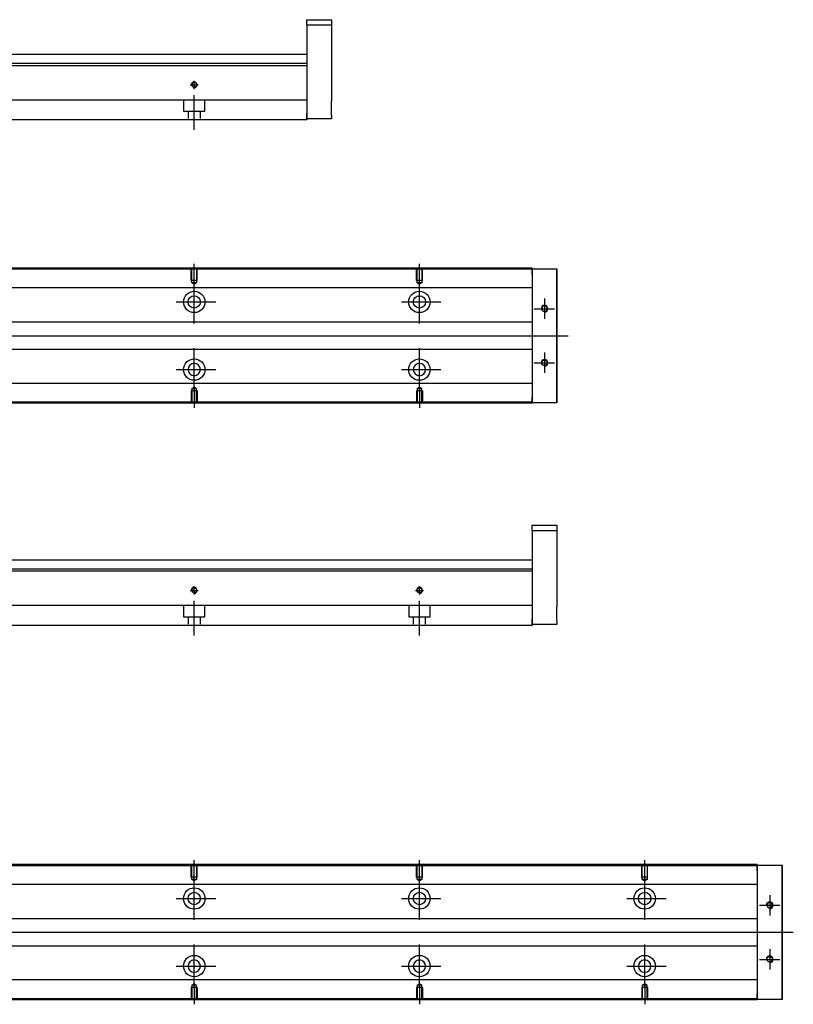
# Model space of a CAD drawing. Header units: millimetres. Extents: x -212 to 3135, y -1694 to 860.
# Tile 8 of 14: x 154 to 497, y -1300 to -863. Entities that reach past the tile are written whole.
import ezdxf
from ezdxf.lldxf.tags import DXFTag

# ---------------------------------------------------------------- set-up
doc = ezdxf.new("R2010")
doc.units = ezdxf.units.MM
doc.layers.get('0').update_dxf_attribs({"linetype": 'CONTINUOUS'})
doc.layers.add('2', color=7, linetype='CONTINUOUS', true_color=0xffffff)
tags = doc.linetypes.add('DASHED', pattern=[25.72, 12.86, -12.86]).pattern_tags.tags
tags[6:7] = [DXFTag(74, 4), DXFTag(75, 0), DXFTag(340, '0'), DXFTag(46, 0.0), DXFTag(50, 0.0), DXFTag(44, 0.0), DXFTag(45, 0.0)]
tags[4:5] = [DXFTag(74, 4), DXFTag(75, 0), DXFTag(340, '0'), DXFTag(46, 0.0), DXFTag(50, 0.0), DXFTag(44, 0.0), DXFTag(45, 0.0)]

msp = doc.modelspace()

# ---------------------------------------------------------------- linework, layer by layer
at = {"linetype": 'Continuous'}
for p, q in [((381.13, -973.65), (63.14, -973.65)), ((381.13, -973.15), (63.27, -973.15)), ((381.13, -973.15), (381.13, -973.44)), ((381.13, -975.94), (381.13, -973.44)), ((381.13, -973.44), (392.13, -973.44)), ((392.13, -973.44), (392.13, -975.94)), ((392.13, -973.44), (392.13, -973.44)), ((392.13, -973.44), (392.13, -973.44)), ((392.13, -973.44), (392.13, -977.26)), ((392.13, -977.26), (392.13, -973.44)), ((392.13, -973.44), (392.13, -977.26)), ((381.13, -975.94), (381.13, -1030.44)), ((392.13, -975.94), (392.13, -974.44)), ((392.13, -977.26), (392.13, -974.44)), ((392.13, -975.94), (392.13, -1030.44)), ((392.13, -1030.44), (392.13, -975.94)), ((381.13, -981.97), (113.93, -981.97)), ((381.13, -997.19), (116.43, -997.19)), ((116.43, -1009.19), (381.13, -1009.19)), ((381.13, -1024.32), (113.93, -1024.32)), ((381.13, -1032.94), (381.13, -1030.44)), ((392.13, -1029.13), (392.13, -1032.94)), ((392.13, -1031.94), (392.13, -1029.13)), ((392.13, -1029.13), (392.13, -1032.94)), ((392.13, -1032.94), (392.13, -1029.13)), ((392.13, -1031.94), (392.13, -1030.44)), ((392.13, -1030.44), (392.13, -1032.94)), ((381.13, -1033.15), (47.88, -1033.15)), ((381.13, -1032.65), (48.01, -1032.65)), ((381.13, -1032.94), (381.13, -1033.15)), ((392.13, -1032.94), (381.13, -1032.94)), ((392.13, -1032.94), (392.13, -1032.94)), ((392.13, -1032.94), (392.13, -1032.94)), ((481.13, -1238.36), (63.14, -1238.36)), ((481.13, -1237.86), (63.27, -1237.86)), ((481.13, -1237.86), (481.13, -1238.16)), ((481.13, -1240.66), (481.13, -1238.16)), ((481.13, -1238.16), (492.13, -1238.16)), ((481.13, -1240.66), (481.13, -1295.16)), ((492.13, -1238.16), (492.13, -1240.66)), ((492.13, -1238.16), (492.13, -1238.16)), ((492.13, -1238.16), (492.13, -1238.16)), ((492.13, -1238.16), (492.13, -1241.97)), ((492.13, -1241.97), (492.13, -1238.16)), ((492.13, -1238.16), (492.13, -1241.97)), ((492.13, -1240.66), (492.13, -1239.16)), ((492.13, -1241.97), (492.13, -1239.16)), ((492.13, -1240.66), (492.13, -1295.16)), ((492.13, -1295.16), (492.13, -1240.66)), ((481.13, -1246.68), (113.93, -1246.68)), ((481.13, -1261.91), (116.43, -1261.91)), ((116.43, -1273.91), (481.13, -1273.91)), ((481.13, -1289.03), (113.93, -1289.03)), ((481.13, -1297.36), (48.01, -1297.36)), ((481.13, -1297.66), (481.13, -1295.16)), ((492.13, -1293.84), (492.13, -1297.66)), ((492.13, -1296.65), (492.13, -1293.84)), ((492.13, -1293.84), (492.13, -1297.66)), ((492.13, -1297.66), (492.13, -1293.84)), ((492.13, -1296.65), (492.13, -1295.16)), ((492.13, -1295.16), (492.13, -1297.66)), ((481.13, -1297.86), (47.88, -1297.86)), ((481.13, -1297.66), (481.13, -1297.86)), ((492.13, -1297.66), (481.13, -1297.66)), ((492.13, -1297.66), (492.13, -1297.66)), ((492.13, -1297.66), (492.13, -1297.66))]:
    msp.add_line(p, q, dxfattribs=at)
at = {"linetype": 'DASHED', "ltscale": 0.1}
for p, q in [((229.83, -978.74), (229.83, -973.74)), ((230.05, -979.74), (230.05, -973.74)), ((232.2, -973.74), (232.2, -979.74)), ((232.43, -978.74), (232.43, -973.74)), ((329.83, -978.74), (329.83, -973.74)), ((330.05, -979.74), (330.05, -973.74)), ((332.2, -973.74), (332.2, -979.74)), ((332.43, -978.74), (332.43, -973.74)), ((232.43, -978.74), (229.83, -978.74)), ((232.2, -979.74), (230.05, -979.74)), ((230.05, -979.74), (231.13, -980.36)), ((232.2, -979.74), (231.13, -980.36)), ((332.43, -978.74), (329.83, -978.74)), ((332.2, -979.74), (330.05, -979.74)), ((330.05, -979.74), (331.13, -980.36)), ((332.2, -979.74), (331.13, -980.36)), ((230.05, -1026.65), (231.13, -1026.02)), ((230.05, -1026.65), (230.05, -1032.65)), ((232.2, -1026.65), (230.05, -1026.65)), ((232.2, -1026.65), (231.13, -1026.02)), ((232.2, -1032.65), (232.2, -1026.65)), ((330.05, -1026.65), (331.13, -1026.02)), ((330.05, -1026.65), (330.05, -1032.65)), ((332.2, -1026.65), (330.05, -1026.65)), ((332.2, -1026.65), (331.13, -1026.02)), ((332.2, -1032.65), (332.2, -1026.65)), ((232.43, -1027.65), (229.83, -1027.65)), ((229.83, -1027.65), (229.83, -1032.65)), ((232.43, -1027.65), (232.43, -1032.65)), ((332.43, -1027.65), (329.83, -1027.65)), ((329.83, -1027.65), (329.83, -1032.65)), ((332.43, -1027.65), (332.43, -1032.65)), ((229.83, -1243.45), (229.83, -1238.45)), ((230.05, -1244.45), (230.05, -1238.45)), ((232.2, -1238.45), (232.2, -1244.45)), ((232.43, -1243.45), (232.43, -1238.45)), ((329.83, -1243.45), (329.83, -1238.45)), ((330.05, -1244.45), (330.05, -1238.45)), ((332.2, -1238.45), (332.2, -1244.45)), ((332.43, -1243.45), (332.43, -1238.45)), ((429.83, -1243.45), (429.83, -1238.45)), ((430.05, -1244.45), (430.05, -1238.45)), ((432.2, -1238.45), (432.2, -1244.45)), ((432.43, -1243.45), (432.43, -1238.45)), ((232.43, -1243.45), (229.83, -1243.45)), ((232.2, -1244.45), (230.05, -1244.45)), ((230.05, -1244.45), (231.13, -1245.07)), ((232.2, -1244.45), (231.13, -1245.07)), ((332.43, -1243.45), (329.83, -1243.45)), ((332.2, -1244.45), (330.05, -1244.45)), ((330.05, -1244.45), (331.13, -1245.07)), ((332.2, -1244.45), (331.13, -1245.07)), ((432.43, -1243.45), (429.83, -1243.45)), ((432.2, -1244.45), (430.05, -1244.45)), ((430.05, -1244.45), (431.13, -1245.07)), ((432.2, -1244.45), (431.13, -1245.07)), ((232.43, -1292.36), (229.83, -1292.36)), ((229.83, -1292.36), (229.83, -1297.36)), ((230.05, -1291.36), (231.13, -1290.74)), ((230.05, -1291.36), (230.05, -1297.36)), ((232.2, -1291.36), (230.05, -1291.36)), ((232.2, -1291.36), (231.13, -1290.74)), ((232.2, -1297.36), (232.2, -1291.36)), ((232.43, -1292.36), (232.43, -1297.36)), ((332.43, -1292.36), (329.83, -1292.36)), ((329.83, -1292.36), (329.83, -1297.36)), ((330.05, -1291.36), (331.13, -1290.74)), ((330.05, -1291.36), (330.05, -1297.36)), ((332.2, -1291.36), (330.05, -1291.36)), ((332.2, -1291.36), (331.13, -1290.74)), ((332.2, -1297.36), (332.2, -1291.36)), ((332.43, -1292.36), (332.43, -1297.36)), ((432.43, -1292.36), (429.83, -1292.36)), ((429.83, -1292.36), (429.83, -1297.36)), ((430.05, -1291.36), (431.13, -1290.74)), ((430.05, -1291.36), (430.05, -1297.36)), ((432.2, -1291.36), (430.05, -1291.36)), ((432.2, -1291.36), (431.13, -1290.74)), ((432.2, -1297.36), (432.2, -1291.36)), ((432.43, -1292.36), (432.43, -1297.36))]:
    msp.add_line(p, q, dxfattribs=at)
for p, q in [((231.13, -980.36), (231.13, -971.24)), ((331.13, -980.36), (331.13, -971.24)), ((231.13, -997.72), (231.13, -978.67)), ((331.13, -997.72), (331.13, -978.67)), ((386.63, -986.69), (386.63, -995.69)), ((223.18, -988.19), (240.65, -988.19)), ((323.18, -988.19), (340.65, -988.19)), ((382.13, -991.19), (391.13, -991.19)), ((55.56, -1003.19), (397.13, -1003.19)), ((231.13, -1027.72), (231.13, -1008.67)), ((331.13, -1027.72), (331.13, -1008.67)), ((386.63, -1010.69), (386.63, -1019.69)), ((382.13, -1015.19), (391.13, -1015.19)), ((223.18, -1018.19), (240.65, -1018.19)), ((323.18, -1018.19), (340.65, -1018.19)), ((231.13, -1026.02), (231.13, -1035.15)), ((331.13, -1026.02), (331.13, -1035.15)), ((231.13, -1245.07), (231.13, -1235.95)), ((331.13, -1245.07), (331.13, -1235.95)), ((431.13, -1245.07), (431.13, -1235.95)), ((231.13, -1262.43), (231.13, -1243.38)), ((331.13, -1262.43), (331.13, -1243.38)), ((431.13, -1262.43), (431.13, -1243.38)), ((223.18, -1252.91), (240.65, -1252.91)), ((323.18, -1252.91), (340.65, -1252.91)), ((423.18, -1252.91), (440.65, -1252.91)), ((486.63, -1251.4), (486.63, -1260.4)), ((482.13, -1255.9), (491.13, -1255.9)), ((55.56, -1267.91), (497.13, -1267.91)), ((231.13, -1292.43), (231.13, -1273.38)), ((331.13, -1292.43), (331.13, -1273.38)), ((431.13, -1292.43), (431.13, -1273.38)), ((486.63, -1275.4), (486.63, -1284.4)), ((482.13, -1279.9), (491.13, -1279.9)), ((223.18, -1282.91), (240.65, -1282.91)), ((323.18, -1282.91), (340.65, -1282.91)), ((423.18, -1282.91), (440.65, -1282.91)), ((231.13, -1290.74), (231.13, -1299.86)), ((331.13, -1290.74), (331.13, -1299.86)), ((431.13, -1290.74), (431.13, -1299.86))]:
    msp.add_line(p, q)
at = {"linetype": 'DASHED'}
for p, q in [((381.13, -973.44), (381.13, -973.65)), ((381.13, -973.44), (381.13, -975.94)), ((381.13, -973.65), (381.13, -974.65)), ((381.13, -974.65), (381.13, -980.97)), ((381.13, -980.97), (381.13, -981.97)), ((381.13, -981.97), (381.13, -983.51)), ((381.13, -983.51), (381.13, -987.07)), ((381.13, -987.07), (381.13, -988.99)), ((381.13, -988.99), (381.13, -992.69)), ((381.13, -1013.69), (381.13, -1017.3)), ((381.13, -1017.3), (381.13, -1019.22)), ((381.13, -1019.22), (381.13, -1022.78)), ((381.13, -1022.78), (381.13, -1024.32)), ((381.13, -1024.32), (381.13, -1025.32)), ((381.13, -1025.32), (381.13, -1031.65)), ((381.13, -1030.44), (381.13, -1032.94)), ((381.13, -1031.65), (381.13, -1032.65)), ((381.13, -1032.65), (381.13, -1032.94)), ((481.13, -1238.16), (481.13, -1238.36)), ((481.13, -1238.16), (481.13, -1240.66)), ((481.13, -1238.36), (481.13, -1239.36)), ((481.13, -1239.36), (481.13, -1245.68)), ((481.13, -1245.68), (481.13, -1246.68)), ((481.13, -1246.68), (481.13, -1248.23)), ((481.13, -1248.23), (481.13, -1251.79)), ((481.13, -1251.79), (481.13, -1253.7)), ((481.13, -1253.7), (481.13, -1257.41)), ((481.13, -1278.4), (481.13, -1282.01)), ((481.13, -1282.01), (481.13, -1283.93)), ((481.13, -1283.93), (481.13, -1287.49)), ((481.13, -1287.49), (481.13, -1289.03)), ((481.13, -1289.03), (481.13, -1290.03)), ((481.13, -1290.03), (481.13, -1296.36)), ((481.13, -1295.16), (481.13, -1297.66)), ((481.13, -1296.36), (481.13, -1297.36)), ((481.13, -1297.36), (481.13, -1297.66))]:
    msp.add_line(p, q, dxfattribs=at)
at = {"linetype": 'Continuous'}
for centre, radius in [((231.13, -988.19), 4.75), ((231.13, -988.19), 2.75), ((331.13, -988.19), 4.75), ((331.13, -988.19), 2.75), ((231.13, -1018.19), 4.75), ((331.13, -1018.19), 4.75), ((386.63, -1015.19), 1.23), ((231.13, -1252.91), 4.75), ((331.13, -1252.91), 4.75), ((431.13, -1252.91), 4.75), ((231.13, -1252.91), 2.75), ((331.13, -1252.91), 2.75), ((431.13, -1252.91), 2.75), ((231.13, -1282.91), 4.75), ((331.13, -1282.91), 4.75), ((431.13, -1282.91), 4.75), ((486.63, -1279.9), 1.23)]:
    msp.add_circle(centre, radius, dxfattribs=at)
at = {"linetype": 'Continuous', "extrusion": (0, 0, -1)}
for centre, radius in [((-386.63, -991.19), 1.23), ((-231.13, -1018.19), 2.75), ((-331.13, -1018.19), 2.75), ((-486.63, -1255.9), 1.23), ((-231.13, -1282.91), 2.75), ((-331.13, -1282.91), 2.75), ((-431.13, -1282.91), 2.75)]:
    msp.add_circle(centre, radius, dxfattribs=at)
for centre in [(386.63, -991.19), (386.63, -1015.19), (486.63, -1255.9), (486.63, -1279.9)]:
    msp.add_arc(centre, 1.5, 270, 180)
at = {"linetype": 'Continuous'}
for points, knots in [([(392.13, -977.26), (392.13, -977.44), (392.13, -977.62), (392.13, -977.97), (392.13, -978.15), (392.13, -978.49), (392.13, -978.65), (392.13, -978.97), (392.13, -979.12), (392.13, -979.4), (392.13, -979.54), (392.13, -979.78), (392.13, -979.89), (392.13, -980.09), (392.13, -980.17), (392.13, -980.31), (392.13, -980.37), (392.13, -980.46), (392.13, -980.48), (392.13, -980.51), (392.13, -980.51), (392.13, -980.48), (392.13, -980.45), (392.13, -980.35), (392.13, -980.29), (392.13, -980.14), (392.13, -980.06), (392.13, -979.86), (392.13, -979.74), (392.13, -979.5), (392.13, -979.36), (392.13, -979.07), (392.13, -978.92), (392.13, -978.6), (392.13, -978.44), (392.13, -978.26), (392.13, -977.94), (392.13, -977.6), (392.13, -977.26)], [0, 0, 0, 0, 0.052893, 0.052893, 0.105785, 0.105785, 0.158678, 0.158678, 0.211571, 0.211571, 0.264464, 0.264464, 0.317356, 0.317356, 0.370249, 0.370249, 0.423142, 0.423142, 0.476034, 0.476034, 0.528927, 0.528927, 0.58182, 0.58182, 0.634712, 0.634712, 0.687605, 0.687605, 0.740498, 0.740498, 0.793391, 0.793391, 0.846283, 0.846283, 0.899176, 0.899176, 0.899176, 1, 1, 1, 1]), ([(392.13, -977.26), (392.13, -977.44), (392.13, -977.62), (392.13, -977.97), (392.13, -978.15), (392.13, -978.49), (392.13, -978.65), (392.13, -978.97), (392.13, -979.12), (392.13, -979.4), (392.13, -979.54), (392.13, -979.78), (392.13, -979.89), (392.13, -980.09), (392.13, -980.17), (392.13, -980.31), (392.13, -980.37), (392.13, -980.46), (392.13, -980.48), (392.13, -980.51), (392.13, -980.51), (392.13, -980.48), (392.13, -980.45), (392.13, -980.35), (392.13, -980.29), (392.13, -980.14), (392.13, -980.06), (392.13, -979.86), (392.13, -979.74), (392.13, -979.5), (392.13, -979.36), (392.13, -979.07), (392.13, -978.92), (392.13, -978.6), (392.13, -978.44), (392.13, -978.26), (392.13, -977.94), (392.13, -977.6), (392.13, -977.26)], [0, 0, 0, 0, 0.052893, 0.052893, 0.105785, 0.105785, 0.158678, 0.158678, 0.211571, 0.211571, 0.264464, 0.264464, 0.317356, 0.317356, 0.370249, 0.370249, 0.423142, 0.423142, 0.476034, 0.476034, 0.528927, 0.528927, 0.58182, 0.58182, 0.634712, 0.634712, 0.687605, 0.687605, 0.740498, 0.740498, 0.793391, 0.793391, 0.846283, 0.846283, 0.899176, 0.899176, 0.899176, 1, 1, 1, 1]), ([(392.13, -1029.13), (392.13, -1028.95), (392.13, -1028.77), (392.13, -1028.41), (392.13, -1028.24), (392.13, -1027.9), (392.13, -1027.73), (392.13, -1027.42), (392.13, -1027.27), (392.13, -1026.98), (392.13, -1026.85), (392.13, -1026.61), (392.13, -1026.5), (392.13, -1026.3), (392.13, -1026.22), (392.13, -1026.07), (392.13, -1026.02), (392.13, -1025.93), (392.13, -1025.9), (392.13, -1025.88), (392.13, -1025.88), (392.13, -1025.91), (392.13, -1025.94), (392.13, -1026.03), (392.13, -1026.09), (392.13, -1026.24), (392.13, -1026.33), (392.13, -1026.53), (392.13, -1026.64), (392.13, -1026.89), (392.13, -1027.03), (392.13, -1027.31), (392.13, -1027.47), (392.13, -1027.78), (392.13, -1027.95), (392.13, -1028.28), (392.13, -1028.45), (392.13, -1028.78), (392.13, -1028.96), (392.13, -1029.13)], [0, 0, 0, 0, 0.052926, 0.052926, 0.105852, 0.105852, 0.158778, 0.158778, 0.211704, 0.211704, 0.26463, 0.26463, 0.317556, 0.317556, 0.370482, 0.370482, 0.423408, 0.423408, 0.476333, 0.476333, 0.529259, 0.529259, 0.582185, 0.582185, 0.635111, 0.635111, 0.688037, 0.688037, 0.740963, 0.740963, 0.793889, 0.793889, 0.846815, 0.846815, 0.899741, 0.899741, 0.949242, 0.949242, 1, 1, 1, 1]), ([(392.13, -1025.88), (392.13, -1025.88), (392.13, -1025.88), (392.13, -1025.91), (392.13, -1025.94), (392.13, -1026.03), (392.13, -1026.09), (392.13, -1026.24), (392.13, -1026.33), (392.13, -1026.53), (392.13, -1026.64), (392.13, -1026.89), (392.13, -1027.03), (392.13, -1027.31), (392.13, -1027.47), (392.13, -1027.78), (392.13, -1027.95), (392.13, -1028.28), (392.13, -1028.45), (392.13, -1028.78), (392.13, -1028.96), (392.13, -1029.13)], [0, 0, 0, 0, 0.058411, 0.058411, 0.164275, 0.164275, 0.270139, 0.270139, 0.376003, 0.376003, 0.481867, 0.481867, 0.587731, 0.587731, 0.693595, 0.693595, 0.799459, 0.799459, 0.898473, 0.898473, 1, 1, 1, 1]), ([(392.13, -1029.13), (392.13, -1028.95), (392.13, -1028.77), (392.13, -1028.41), (392.13, -1028.24), (392.13, -1027.9), (392.13, -1027.73), (392.13, -1027.42), (392.13, -1027.27), (392.13, -1026.98), (392.13, -1026.85), (392.13, -1026.61), (392.13, -1026.5), (392.13, -1026.3), (392.13, -1026.22), (392.13, -1026.07), (392.13, -1026.02), (392.13, -1025.93), (392.13, -1025.9), (392.13, -1025.89)], [0, 0, 0, 0, 0.111112, 0.111112, 0.222224, 0.222224, 0.333337, 0.333337, 0.444449, 0.444449, 0.555561, 0.555561, 0.666673, 0.666673, 0.777785, 0.777785, 0.888898, 0.888898, 1, 1, 1, 1]), ([(492.13, -1241.97), (492.13, -1242.15), (492.13, -1242.33), (492.13, -1242.68), (492.13, -1242.86), (492.13, -1243.2), (492.13, -1243.37), (492.13, -1243.68), (492.13, -1243.83), (492.13, -1244.12), (492.13, -1244.25), (492.13, -1244.49), (492.13, -1244.6), (492.13, -1244.8), (492.13, -1244.88), (492.13, -1245.02), (492.13, -1245.08), (492.13, -1245.17), (492.13, -1245.2), (492.13, -1245.22), (492.13, -1245.22), (492.13, -1245.19), (492.13, -1245.16), (492.13, -1245.07), (492.13, -1245), (492.13, -1244.86), (492.13, -1244.77), (492.13, -1244.57), (492.13, -1244.45), (492.13, -1244.21), (492.13, -1244.07), (492.13, -1243.79), (492.13, -1243.63), (492.13, -1243.31), (492.13, -1243.15), (492.13, -1242.98), (492.13, -1242.65), (492.13, -1242.31), (492.13, -1241.97)], [0, 0, 0, 0, 0.052893, 0.052893, 0.105785, 0.105785, 0.158678, 0.158678, 0.211571, 0.211571, 0.264464, 0.264464, 0.317356, 0.317356, 0.370249, 0.370249, 0.423142, 0.423142, 0.476034, 0.476034, 0.528927, 0.528927, 0.58182, 0.58182, 0.634712, 0.634712, 0.687605, 0.687605, 0.740498, 0.740498, 0.793391, 0.793391, 0.846283, 0.846283, 0.899176, 0.899176, 0.899176, 1, 1, 1, 1]), ([(492.13, -1241.97), (492.13, -1242.15), (492.13, -1242.33), (492.13, -1242.68), (492.13, -1242.86), (492.13, -1243.2), (492.13, -1243.37), (492.13, -1243.68), (492.13, -1243.83), (492.13, -1244.12), (492.13, -1244.25), (492.13, -1244.49), (492.13, -1244.6), (492.13, -1244.8), (492.13, -1244.88), (492.13, -1245.02), (492.13, -1245.08), (492.13, -1245.17), (492.13, -1245.2), (492.13, -1245.22), (492.13, -1245.22), (492.13, -1245.19), (492.13, -1245.16), (492.13, -1245.07), (492.13, -1245), (492.13, -1244.86), (492.13, -1244.77), (492.13, -1244.57), (492.13, -1244.45), (492.13, -1244.21), (492.13, -1244.07), (492.13, -1243.79), (492.13, -1243.63), (492.13, -1243.31), (492.13, -1243.15), (492.13, -1242.98), (492.13, -1242.65), (492.13, -1242.31), (492.13, -1241.97)], [0, 0, 0, 0, 0.052893, 0.052893, 0.105785, 0.105785, 0.158678, 0.158678, 0.211571, 0.211571, 0.264464, 0.264464, 0.317356, 0.317356, 0.370249, 0.370249, 0.423142, 0.423142, 0.476034, 0.476034, 0.528927, 0.528927, 0.58182, 0.58182, 0.634712, 0.634712, 0.687605, 0.687605, 0.740498, 0.740498, 0.793391, 0.793391, 0.846283, 0.846283, 0.899176, 0.899176, 0.899176, 1, 1, 1, 1]), ([(492.13, -1293.84), (492.13, -1293.66), (492.13, -1293.48), (492.13, -1293.13), (492.13, -1292.95), (492.13, -1292.61), (492.13, -1292.44), (492.13, -1292.13), (492.13, -1291.98), (492.13, -1291.69), (492.13, -1291.56), (492.13, -1291.32), (492.13, -1291.21), (492.13, -1291.01), (492.13, -1290.93), (492.13, -1290.79), (492.13, -1290.73), (492.13, -1290.64), (492.13, -1290.61), (492.13, -1290.59), (492.13, -1290.59), (492.13, -1290.62), (492.13, -1290.65), (492.13, -1290.75), (492.13, -1290.81), (492.13, -1290.95), (492.13, -1291.04), (492.13, -1291.24), (492.13, -1291.36), (492.13, -1291.6), (492.13, -1291.74), (492.13, -1292.02), (492.13, -1292.18), (492.13, -1292.5), (492.13, -1292.66), (492.13, -1292.99), (492.13, -1293.16), (492.13, -1293.5), (492.13, -1293.67), (492.13, -1293.84)], [0, 0, 0, 0, 0.052926, 0.052926, 0.105852, 0.105852, 0.158778, 0.158778, 0.211704, 0.211704, 0.26463, 0.26463, 0.317556, 0.317556, 0.370482, 0.370482, 0.423408, 0.423408, 0.476333, 0.476333, 0.529259, 0.529259, 0.582185, 0.582185, 0.635111, 0.635111, 0.688037, 0.688037, 0.740963, 0.740963, 0.793889, 0.793889, 0.846815, 0.846815, 0.899741, 0.899741, 0.949242, 0.949242, 1, 1, 1, 1]), ([(492.13, -1290.59), (492.13, -1290.59), (492.13, -1290.6), (492.13, -1290.62), (492.13, -1290.65), (492.13, -1290.75), (492.13, -1290.81), (492.13, -1290.95), (492.13, -1291.04), (492.13, -1291.24), (492.13, -1291.36), (492.13, -1291.6), (492.13, -1291.74), (492.13, -1292.02), (492.13, -1292.18), (492.13, -1292.5), (492.13, -1292.66), (492.13, -1292.99), (492.13, -1293.16), (492.13, -1293.5), (492.13, -1293.67), (492.13, -1293.84)], [0, 0, 0, 0, 0.058411, 0.058411, 0.164275, 0.164275, 0.270139, 0.270139, 0.376003, 0.376003, 0.481867, 0.481867, 0.587731, 0.587731, 0.693595, 0.693595, 0.799459, 0.799459, 0.898473, 0.898473, 1, 1, 1, 1]), ([(492.13, -1293.84), (492.13, -1293.66), (492.13, -1293.48), (492.13, -1293.13), (492.13, -1292.95), (492.13, -1292.61), (492.13, -1292.44), (492.13, -1292.13), (492.13, -1291.98), (492.13, -1291.69), (492.13, -1291.56), (492.13, -1291.32), (492.13, -1291.21), (492.13, -1291.01), (492.13, -1290.93), (492.13, -1290.79), (492.13, -1290.73), (492.13, -1290.64), (492.13, -1290.61), (492.13, -1290.6)], [0, 0, 0, 0, 0.111112, 0.111112, 0.222224, 0.222224, 0.333337, 0.333337, 0.444449, 0.444449, 0.555561, 0.555561, 0.666673, 0.666673, 0.777785, 0.777785, 0.888898, 0.888898, 1, 1, 1, 1])]:
    msp.add_open_spline(points, degree=3, knots=knots, dxfattribs=at)
at = {"layer": '2', "linetype": 'Continuous'}
for p, q in [((281.13, -862.94), (292.13, -862.94)), ((281.13, -865.44), (281.13, -862.94)), ((292.13, -862.94), (292.13, -865.44)), ((292.13, -865.44), (281.13, -865.44)), ((281.13, -865.44), (281.13, -904.44)), ((292.13, -865.44), (292.13, -883.44)), ((281.13, -882.39), (80.38, -882.39)), ((281.13, -878.44), (116.78, -878.44)), ((281.13, -883.39), (-18.87, -883.39)), ((281.13, -883.39), (281.13, -898.09)), ((292.13, -889.94), (292.13, -898.94)), ((281.13, -898.59), (76.22, -898.59)), ((281.13, -898.09), (281.13, -898.59)), ((281.13, -898.59), (281.13, -905.39)), ((281.13, -907.39), (73.97, -907.39)), ((281.13, -906.94), (281.13, -904.44)), ((281.13, -905.39), (281.13, -907.39)), ((292.13, -906.94), (281.13, -906.94)), ((292.13, -905.44), (292.13, -906.94)), ((381.13, -1087.26), (392.13, -1087.26)), ((381.13, -1089.76), (381.13, -1087.26)), ((392.13, -1087.26), (392.13, -1089.76)), ((392.13, -1089.76), (381.13, -1089.76)), ((381.13, -1089.76), (381.13, -1128.76)), ((392.13, -1089.76), (392.13, -1107.76)), ((381.13, -1102.76), (116.78, -1102.76)), ((381.13, -1107.71), (-18.87, -1107.71)), ((381.13, -1106.71), (80.38, -1106.71)), ((381.13, -1107.71), (381.13, -1122.41)), ((392.13, -1114.26), (392.13, -1123.26)), ((381.13, -1122.41), (381.13, -1122.91)), ((381.13, -1122.91), (76.22, -1122.91)), ((381.13, -1122.91), (381.13, -1129.71)), ((381.13, -1131.26), (381.13, -1128.76)), ((381.13, -1129.71), (381.13, -1131.71)), ((392.13, -1131.26), (381.13, -1131.26)), ((392.13, -1129.76), (392.13, -1131.26)), ((381.13, -1131.71), (73.97, -1131.71))]:
    msp.add_line(p, q, dxfattribs=at)
at = {"layer": '2', "linetype": 'DASHED'}
for p, q in [((281.13, -882.39), (281.13, -883.39)), ((381.13, -1106.71), (381.13, -1107.71))]:
    msp.add_line(p, q, dxfattribs=at)
at = {"layer": '2', "ltscale": 0.5}
for p, q in [((231.13, -893.71), (231.13, -890.04)), ((229.33, -891.84), (232.93, -891.84)), ((231.13, -911.84), (231.13, -896.48)), ((229.33, -1116.16), (232.93, -1116.16)), ((231.13, -1118.02), (231.13, -1114.36)), ((329.33, -1116.16), (332.93, -1116.16)), ((331.13, -1118.02), (331.13, -1114.36)), ((231.13, -1136.16), (231.13, -1120.8)), ((331.13, -1136.16), (331.13, -1120.8))]:
    msp.add_line(p, q, dxfattribs=at)
at = {"layer": '2', "linetype": 'DASHED', "ltscale": 0.1}
for p, q in [((226.38, -898.59), (226.38, -903.54)), ((235.88, -903.54), (235.88, -898.59)), ((226.38, -903.54), (235.88, -903.54)), ((228.38, -903.54), (228.38, -906.84)), ((233.88, -906.84), (233.88, -903.54)), ((226.38, -1122.91), (226.38, -1127.86)), ((235.88, -1127.86), (235.88, -1122.91)), ((326.38, -1122.91), (326.38, -1127.86)), ((335.88, -1127.86), (335.88, -1122.91)), ((226.38, -1127.86), (235.88, -1127.86)), ((228.38, -1127.86), (228.38, -1131.16)), ((233.88, -1131.16), (233.88, -1127.86)), ((326.38, -1127.86), (335.88, -1127.86)), ((328.38, -1127.86), (328.38, -1131.16)), ((333.88, -1131.16), (333.88, -1127.86))]:
    msp.add_line(p, q, dxfattribs=at)
at = {"layer": '2', "linetype": 'Continuous'}
for centre in [(231.13, -891.84), (231.13, -1116.16), (331.13, -1116.16)]:
    msp.add_circle(centre, 1.07, dxfattribs=at)
at = {"layer": '2'}
for centre in [(231.13, -891.84), (231.13, -1116.16), (331.13, -1116.16)]:
    msp.add_arc(centre, 1.3, 270, 180, dxfattribs=at)
at = {"layer": '2', "linetype": 'Continuous'}
for points in [[(292.13, -883.44), (292.13, -883.44), (292.13, -883.45), (292.13, -883.51), (292.13, -883.56), (292.13, -883.68), (292.13, -883.75), (292.13, -883.92), (292.13, -884.02), (292.13, -884.24), (292.13, -884.37), (292.13, -884.63), (292.13, -884.77), (292.13, -885.08), (292.13, -885.24), (292.13, -885.57), (292.13, -885.74), (292.13, -886.09), (292.13, -886.27), (292.13, -886.63), (292.13, -886.81), (292.13, -887.17), (292.13, -887.34), (292.13, -887.69), (292.13, -887.86), (292.13, -888.19), (292.13, -888.35), (292.13, -888.65), (292.13, -888.79), (292.13, -889.05), (292.13, -889.17), (292.13, -889.39), (292.13, -889.49), (292.13, -889.65), (292.13, -889.72), (292.13, -889.83), (292.13, -889.87), (292.13, -889.92), (292.13, -889.94), (292.13, -889.94)], [(292.13, -905.44), (292.13, -905.44), (292.13, -905.42), (292.13, -905.36), (292.13, -905.32), (292.13, -905.2), (292.13, -905.13), (292.13, -904.96), (292.13, -904.86), (292.13, -904.63), (292.13, -904.51), (292.13, -904.25), (292.13, -904.1), (292.13, -903.8), (292.13, -903.64), (292.13, -903.31), (292.13, -903.14), (292.13, -902.79), (292.13, -902.61), (292.13, -902.25), (292.13, -902.07), (292.13, -901.71), (292.13, -901.53), (292.13, -901.18), (292.13, -901.01), (292.13, -900.69), (292.13, -900.53), (292.13, -900.23), (292.13, -900.09), (292.13, -899.83), (292.13, -899.7), (292.13, -899.49), (292.13, -899.39), (292.13, -899.22), (292.13, -899.15), (292.13, -899.05), (292.13, -899.01), (292.13, -898.95), (292.13, -898.94), (292.13, -898.94)], [(392.13, -1107.76), (392.13, -1107.76), (392.13, -1107.77), (392.13, -1107.83), (392.13, -1107.88), (392.13, -1107.99), (392.13, -1108.07), (392.13, -1108.24), (392.13, -1108.34), (392.13, -1108.56), (392.13, -1108.68), (392.13, -1108.95), (392.13, -1109.09), (392.13, -1109.4), (392.13, -1109.56), (392.13, -1109.89), (392.13, -1110.06), (392.13, -1110.41), (392.13, -1110.59), (392.13, -1110.94), (392.13, -1111.13), (392.13, -1111.48), (392.13, -1111.66), (392.13, -1112.01), (392.13, -1112.18), (392.13, -1112.51), (392.13, -1112.67), (392.13, -1112.97), (392.13, -1113.11), (392.13, -1113.37), (392.13, -1113.49), (392.13, -1113.71), (392.13, -1113.8), (392.13, -1113.97), (392.13, -1114.04), (392.13, -1114.15), (392.13, -1114.19), (392.13, -1114.24), (392.13, -1114.26), (392.13, -1114.26)], [(392.13, -1129.76), (392.13, -1129.76), (392.13, -1129.74), (392.13, -1129.68), (392.13, -1129.64), (392.13, -1129.52), (392.13, -1129.45), (392.13, -1129.27), (392.13, -1129.17), (392.13, -1128.95), (392.13, -1128.83), (392.13, -1128.56), (392.13, -1128.42), (392.13, -1128.12), (392.13, -1127.96), (392.13, -1127.63), (392.13, -1127.46), (392.13, -1127.11), (392.13, -1126.93), (392.13, -1126.57), (392.13, -1126.39), (392.13, -1126.03), (392.13, -1125.85), (392.13, -1125.5), (392.13, -1125.33), (392.13, -1125), (392.13, -1124.85), (392.13, -1124.55), (392.13, -1124.41), (392.13, -1124.14), (392.13, -1124.02), (392.13, -1123.81), (392.13, -1123.71), (392.13, -1123.54), (392.13, -1123.47), (392.13, -1123.36), (392.13, -1123.32), (392.13, -1123.27), (392.13, -1123.26), (392.13, -1123.26)]]:
    msp.add_open_spline(points, degree=3, knots=[0, 0, 0, 0, 0.052926, 0.052926, 0.105852, 0.105852, 0.158778, 0.158778, 0.211704, 0.211704, 0.26463, 0.26463, 0.317556, 0.317556, 0.370482, 0.370482, 0.423408, 0.423408, 0.476333, 0.476333, 0.529259, 0.529259, 0.582185, 0.582185, 0.635111, 0.635111, 0.688037, 0.688037, 0.740963, 0.740963, 0.793889, 0.793889, 0.846815, 0.846815, 0.899741, 0.899741, 0.949242, 0.949242, 1, 1, 1, 1], dxfattribs=at)

doc.saveas('drawing.dxf')
